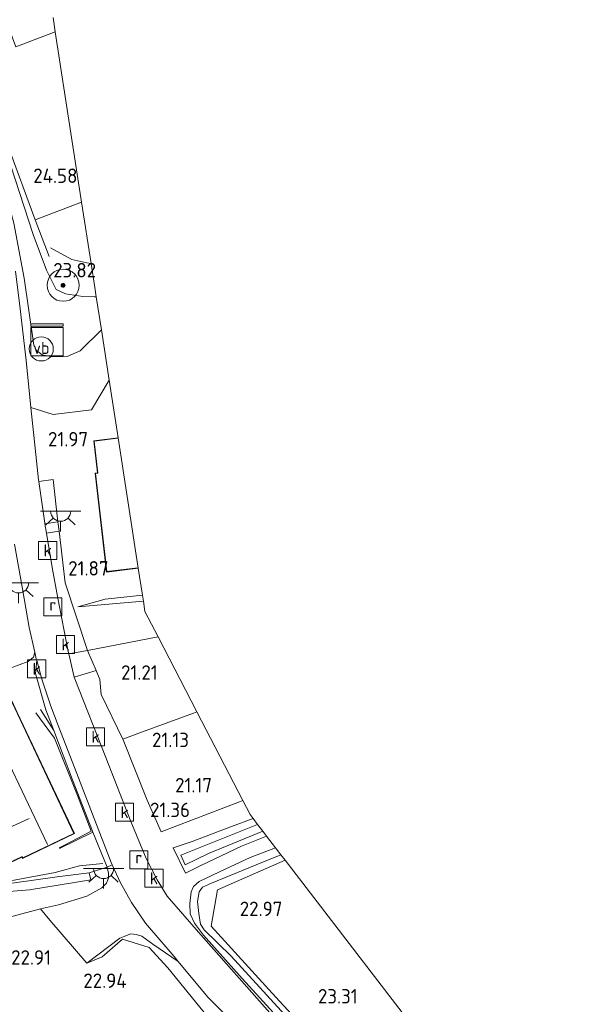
# Model space of a CAD drawing. Extents: x 196936 to 200438, y 361224 to 364196.
# Tile 77 of 256: x 197426 to 197495, y 363644 to 363767. Entities that reach past the tile are written whole.
import ezdxf
from ezdxf.enums import TextEntityAlignment as Align
from ezdxf.lldxf.tags import DXFTag

# ---------------------------------------------------------------- set-up
doc = ezdxf.new("R2010")
doc.units = 0
for name, color, linetype, lineweight in [('B-ME-GR-BOOM-S', 90, 'Continuous', 25), ('B-ME-GR-GRAS-GV', 60, 'Continuous', 13), ('B-ME-GR-HAAG-G', 90, 'GR-HAAG1', 13), ('B-ME-GW-TALUD_KRUIN-G', 90, 'Continuous', 18), ('B-ME-GW-TALUD_TEEN-G', 90, 'Continuous', 18), ('B-ME-IE-MEUBILAIR_WEGMEUBILAIR-S', 7, 'Continuous', 25), ('B-ME-IE-TERREINAFSCHEIDING_DOORGANG-G', 210, 'Continuous', 18), ('B-ME-IE-TERREINAFSCHEIDING_KUNSTMATIG_HEKWERK-G', 20, 'IE-TERREINAFSCHEIDING-KUNSTMATIG', 18), ('B-ME-KG-GRENS_OPNAME-G', 210, 'KG-OPNAME', 18), ('B-ME-KG-KADASTRAAL_DAKRAND-G', 170, 'Continuous', 18), ('B-ME-KG-KADASTRAAL_NOK-G', 10, 'Continuous', 18), ('B-ME-OG-BEBOUWING_WONINGBOUW-GV', 7, 'Continuous', 18), ('B-ME-OG-BREUKLIJN-G', 7, 'Continuous', 18), ('B-ME-OG-HOOGTELIJN-G', 7, 'Continuous', 18), ('B-ME-OG-HOOGTEPUNT-S', 7, 'Continuous', 25), ('B-ME-OG-TERREIN-GV', 7, 'Continuous', 18), ('B-ME-OG-TERREIN_GROEN_TUIN-GV', 7, 'Continuous', 18), ('B-ME-OG-WATER_SLOOT-G', 120, 'Continuous', 18), ('B-ME-OG-WATER_SLOOT-GV', 120, 'Continuous', 18), ('B-ME-RI-GWA_KOLK-S', 30, 'Continuous', 25), ('B-ME-RI-GWA_RIOOLPUT-S', 30, 'Continuous', 25), ('B-ME-VH-GOOT-GV', 170, 'Continuous', 18), ('B-ME-VH-VERHARDING_ASFALT-GV', 252, 'Continuous', 18), ('B-ME-VH-VERHARDING_HALFVERHARDING-GV', 252, 'Continuous', 18), ('B-ME-VH-VERHARDING_STRAATBAKSTEEN-GV', 252, 'Continuous', 18), ('B-ME-VH-VERHARDING_TEGEL-GV', 252, 'Continuous', 18), ('B-ME-VW-VERKEERSTEKEN_DRAAGCONSTRUCTIE-S', 7, 'Continuous', 25)]:
    doc.layers.add(name, color=color, linetype=linetype, lineweight=lineweight)
doc.styles.add('NLCS-ISO', font='NLCS-ISO.ttf')
doc.styles.add('NLCS-ISO-ANNOTATIVE-T18', font='NLCS-ISO.ttf', dxfattribs={"height": 1.8})
doc.styles.get("Standard").update_dxf_attribs({"font": 'arial.ttf'})
doc.linetypes.add('GR-HAAG1', pattern='A,6,[176,NLCS.SHX,S=0.125,R=0,X=0,Y=0],-2', length=8)
doc.linetypes.add('IE-TERREINAFSCHEIDING-KUNSTMATIG', pattern='A,4,[82,NLCS.SHX,S=0.75,R=90,X=0,Y=0],4,-2', length=10)
tags = doc.linetypes.add('KG-OPNAME', pattern='A,5.5,-2,["O",Standard,S=1.8,R=0,X=-0.5,Y=-0.9],-2,5.5,-2,[5,NLCS.SHX,S=0.75,R=0,X=0,Y=0],-2', length=19).pattern_tags.tags
tags[6] = DXFTag(74, 10)

# ---------------------------------------------------------------- blocks, each defined once
blk = doc.blocks.new('SAL-HOOGTELABEL-SO')
at = {"color": 0, "linetype": 'ByBlock', "lineweight": -2, "style": 'NLCS-ISO-ANNOTATIVE-T18'}
blk.add_attdef('HOOGTE', text='', height=1.8, dxfattribs=at).set_placement((2.79, 0), align=Align.RIGHT)
blk = doc.blocks.new('SGR-BOOM_01-SO')
at = {"linetype": 'ByBlock', "lineweight": 18}
h = blk.add_hatch(color=0, dxfattribs=at)
h.dxf.hatch_style = 1
edge = h.paths.add_edge_path()
edge.add_arc((0, 0), 0.25, 0, 360)
at = {"color": 0, "linetype": 'ByBlock', "lineweight": 18}
for radius in [2, 0.25]:
    blk.add_circle((0, 0), radius, dxfattribs=at)
blk = doc.blocks.new('SKL-DATA_KAST-SO')
at = {"color": 0, "linetype": 'ByBlock', "lineweight": 18}
for points in [[(-2, 2), (2, 2), (2, 1.68), (-2, 1.68)], [(-2, 1.52), (2, 1.52), (2, -2), (-2, -2)]]:
    blk.add_lwpolyline(points, close=True, dxfattribs=at)
blk = doc.blocks.new('SRI-PUT_INSPECTIEPUT_RIOOLPUT-SO')
at = {"color": 0, "linetype": 'ByBlock', "lineweight": 18}
blk.add_lwpolyline([(-1.12, -1.12), (1.12, -1.12), (1.12, 1.12), (-1.12, 1.12)], close=True, dxfattribs=at)
at = {"color": 0, "linetype": 'ByBlock', "lineweight": 18, "style": 'NLCS-ISO'}
blk.add_text('r', height=1.5, dxfattribs=at).set_placement((0, 0.28), align=Align.MIDDLE_CENTER)
blk = doc.blocks.new('SRI-KOLK-SO')
at = {"color": 0, "linetype": 'ByBlock', "lineweight": 18}
blk.add_lwpolyline([(-1.125, -1.125), (1.125, -1.125), (1.125, 1.125), (-1.125, 1.125)], close=True, dxfattribs=at)
at = {"color": 0, "linetype": 'ByBlock', "lineweight": 18, "style": 'NLCS-ISO'}
blk.add_text('k', height=1.5, dxfattribs=at).set_placement((0, 0), align=Align.MIDDLE_CENTER)
blk = doc.blocks.new('SKL-ET_OV_LICHTPUNT-SO')
at = {"color": 0, "linetype": 'ByBlock', "lineweight": 18}
for points in [[(-1.25, 0), (-2.5, 0)], [(1.25, 0), (2.5, 0)], [(-0.92, -0.85), (-1.83, -1.7)], [(0.92, -0.85), (1.83, -1.7)], [(0, -1.25), (0, -2.5)]]:
    blk.add_lwpolyline(points, dxfattribs=at)
blk.add_lwpolyline([(0, 0), (1.25, 0, -1), (-1.25, 0)], format="xyb", close=True, dxfattribs=at)
blk = doc.blocks.new('SIE-WEG_PAAL_VERKEERSBORD-SO')
at = {"color": 0, "linetype": 'ByBlock', "lineweight": 18}
blk.add_circle((0, 0), 1.5, dxfattribs=at)
at = {"color": 0, "linetype": 'ByBlock', "lineweight": 18, "style": 'NLCS-ISO'}
blk.add_text('vb', height=1.5, dxfattribs=at).set_placement((0, 0.13), align=Align.MIDDLE_CENTER)

msp = doc.modelspace()

# ---------------------------------------------------------------- linework, layer by layer
at = {"layer": 'B-ME-GR-GRAS-GV'}
for points in [[(197434.014, 363732.689, 23.593), (197435.442, 363732.644, 23.532), (197435.674, 363732.66, 23.525), (197436.314, 363728.529, 22.23), (197433.66, 363725.9, 22.197), (197432.035, 363725.219, 22.136), (197430.218, 363725.188, 22.283), (197428.946, 363725.428, 22.368), (197428.173, 363726.008, 22.381), (197427.869, 363726.62, 22.405), (197426.668, 363735.004, 22.809), (197425.4, 363741.843, 22.993), (197423.192, 363749.968, 23.214), (197419.603, 363760.689, 23.544), (197419.569, 363761.207, 23.652), (197419.623, 363761.748, 23.691), (197420.482, 363762.095, 24.426), (197422.609, 363755.841, 24.377), (197424.966, 363749.14, 24.365), (197427.809, 363740.416, 24.059), (197429.487, 363735.983, 23.887), (197430.681, 363733.587, 23.642), (197431.818, 363733.028, 23.63)], [(197424.607, 363751.677, 24.537), (197428.069, 363742.268, 24.316), (197433.849, 363744.453, 24.446), (197435.033, 363736.803, 24.301), (197435.493, 363733.828, 23.74), (197435.674, 363732.66, 23.525), (197435.442, 363732.644, 23.532), (197434.014, 363732.689, 23.593), (197431.818, 363733.028, 23.63), (197430.681, 363733.587, 23.642), (197429.487, 363735.983, 23.887), (197427.809, 363740.416, 24.059), (197424.966, 363749.14, 24.365), (197422.609, 363755.841, 24.377), (197420.482, 363762.095, 24.426)], [(197440.994, 363678.206, 21.322), (197439, 363677.471, 21.542), (197436.285, 363683.048, 21.638), (197436.126, 363684.904, 21.564), (197435.643, 363686.035, 21.568), (197434.569, 363688.55, 21.577), (197443.38, 363690.254, 21.417), (197448.234, 363680.871, 21.283), (197447.787, 363680.712, 21.283)], [(197453.526, 363669.645, 21.234), (197443.75, 363665.908, 21.601), (197442.041, 363669.853, 21.528), (197439.046, 363677.378, 21.54), (197439, 363677.471, 21.542), (197440.994, 363678.206, 21.322), (197447.787, 363680.712, 21.283), (197448.234, 363680.871, 21.283), (197453.953, 363669.814, 21.232)], [(197446.211, 363663.016, 20.627), (197446.746, 363661.807, 20.627), (197449.693, 363663.227, 20.627), (197456.43, 363666.016, 20.627), (197456.923, 363665.373, 21.392), (197453.797, 363664.113, 21.374), (197448.737, 363661.731, 21.791), (197446.803, 363660.764, 22.011), (197445.258, 363663.914, 21.766), (197447.626, 363664.725, 21.35), (197452.541, 363666.581, 21.129), (197455.223, 363667.588, 21.104), (197455.799, 363666.838, 20.627)], [(197483.286, 363631.634, 24.015), (197474.168, 363627.297, 23.746), (197468.71, 363633.745, 23.648), (197457.604, 363645.795, 23.281), (197449.991, 363654.147, 22.828), (197450.801, 363658.679, 22.864), (197459.225, 363662.373, 22.848), (197476.563, 363639.781, 23.654), (197482.715, 363632.326, 23.885)]]:
    msp.add_polyline3d(points, close=True, dxfattribs=at)
for points in [[(197425.4, 363741.843, 22.993), (197426.668, 363735.004, 22.809), (197427.869, 363726.62, 22.405), (197428.173, 363726.008, 22.381), (197428.946, 363725.428, 22.368), (197430.218, 363725.188, 22.283), (197432.035, 363725.219, 22.136), (197433.66, 363725.9, 22.197), (197436.314, 363728.529, 22.23), (197437.285, 363722.255, 22.159), (197435.073, 363718.57, 22.214), (197430.313, 363717.965, 22.143), (197427.531, 363718.85, 22.094), (197426.916, 363724.734, 22.264), (197426.186, 363731.173, 22.534), (197425.619, 363735.86, 22.766)], [(197457.631, 363643.006, 22.374), (197448.412, 363653.398, 22.093), (197444.518, 363657.905, 22.056), (197443.268, 363659.922, 22.044), (197441.886, 363662.592, 22.007), (197439.987, 363667.202, 21.811), (197436.872, 363675.198, 21.701), (197432.99, 363685.001, 21.529), (197432.937, 363685.227, 21.53), (197435.643, 363686.035, 21.568), (197436.126, 363684.904, 21.564), (197436.285, 363683.048, 21.638), (197439, 363677.471, 21.542), (197439.046, 363677.378, 21.54), (197442.041, 363669.853, 21.528), (197443.75, 363665.908, 21.601), (197453.526, 363669.645, 21.234), (197453.953, 363669.814, 21.232), (197454.859, 363668.063, 21.177), (197455.223, 363667.588, 21.104), (197452.541, 363666.581, 21.129), (197447.626, 363664.725, 21.35), (197445.258, 363663.914, 21.766), (197446.803, 363660.764, 22.011), (197448.737, 363661.731, 21.791), (197453.797, 363664.113, 21.374), (197456.923, 363665.373, 21.392), (197458.038, 363663.921, 21.359), (197454.885, 363662.713, 21.382), (197451.766, 363661.251, 21.566), (197448.514, 363659.725, 21.982), (197447.814, 363659.108, 22.093), (197447.519, 363658.416, 22.154), (197447.352, 363656.98, 22.215), (197447.392, 363655.686, 22.215), (197447.907, 363654.526, 22.191), (197449.06, 363653.021, 22.178), (197453.88, 363647.636, 22.252), (197461.686, 363639.038, 22.485)], [(197461.686, 363639.038, 22.485), (197453.88, 363647.636, 22.252), (197449.06, 363653.021, 22.178), (197447.907, 363654.526, 22.191), (197447.392, 363655.686, 22.215), (197447.352, 363656.98, 22.215), (197447.519, 363658.416, 22.154), (197447.814, 363659.108, 22.093), (197448.514, 363659.725, 21.982), (197451.766, 363661.251, 21.566), (197454.885, 363662.713, 21.382), (197458.038, 363663.921, 21.359), (197458.713, 363663.041, 22.782), (197455.604, 363661.796, 22.746), (197450.056, 363659.521, 22.783), (197448.93, 363659.03, 22.55), (197448.516, 363658.42, 22.452), (197448.292, 363657.235, 22.428), (197448.458, 363655.737, 22.489), (197448.695, 363654.375, 22.599), (197449.133, 363653.679, 22.734), (197452.497, 363650.409, 23.089), (197460.048, 363642.129, 23.31)], [(197460.048, 363642.129, 23.31), (197452.497, 363650.409, 23.089), (197449.133, 363653.679, 22.734), (197448.695, 363654.375, 22.599), (197448.458, 363655.737, 22.489), (197448.292, 363657.235, 22.428), (197448.516, 363658.42, 22.452), (197448.93, 363659.03, 22.55), (197450.056, 363659.521, 22.783), (197455.604, 363661.796, 22.746), (197458.713, 363663.041, 22.782), (197459.225, 363662.373, 22.848), (197450.801, 363658.679, 22.864), (197449.991, 363654.147, 22.828), (197457.604, 363645.795, 23.281), (197468.71, 363633.745, 23.648)], [(197418.14, 363657.922, 23.123), (197427.351, 363658.668, 22.817), (197435.016, 363659.945, 22.51), (197434.804, 363660.808, 22.425), (197437.044, 363661.493, 22.02), (197437.205, 363660.759, 22.106), (197437.209, 363660.145, 22.094), (197436.956, 363659.519, 22.082), (197436.365, 363658.927, 22.155), (197434.51, 363657.9, 22.192), (197430.982, 363656.815, 22.461), (197428.703, 363656.317, 22.596), (197422.33, 363654.587, 23.098)], [(197450.582, 363641.576, 22.426), (197444.609, 363648.944, 22.218), (197442.257, 363651.469, 22.292), (197438.954, 363652.527, 22.341), (197436.396, 363650.315, 22.561), (197434.51, 363649.519, 22.549), (197438.601, 363652.638, 22.353), (197439.253, 363652.919, 22.328), (197439.977, 363653.187, 22.267), (197440.635, 363653.107, 22.267), (197441.356, 363652.881, 22.267), (197442.742, 363651.901, 22.267), (197445.903, 363649.722, 22.187), (197449.579, 363645.305, 22.252), (197457.182, 363637.613, 22.374)]]:
    msp.add_polyline3d(points, dxfattribs=at)
at = {"layer": 'B-ME-GR-HAAG-G'}
for points in [[(197433.849, 363744.453, 24.446), (197428.069, 363742.268, 24.316), (197424.607, 363751.677, 24.537), (197420.482, 363762.095, 24.426)], [(197428.069, 363742.268, 24.316), (197429.806, 363737.674, 24.194)], [(197435.073, 363718.57, 22.214), (197437.285, 363722.255, 22.159)], [(197430.286, 363709.864, 21.92), (197430.889, 363704.572, 21.92)], [(197431.028, 363703.408, 21.907), (197431.776, 363696.981, 21.797)]]:
    msp.add_polyline3d(points, dxfattribs=at)
at = {"layer": 'B-ME-GW-TALUD_KRUIN-G'}
for points in [[(197420.482, 363762.095, 24.426), (197422.609, 363755.841, 24.377), (197424.966, 363749.14, 24.365), (197427.809, 363740.416, 24.059), (197429.487, 363735.983, 23.887), (197430.681, 363733.587, 23.642), (197431.818, 363733.028, 23.63), (197434.014, 363732.689, 23.593), (197435.442, 363732.644, 23.532), (197435.674, 363732.66, 23.525)], [(197433.396, 363693.967, 21.718), (197436.792, 363694.934, 21.912), (197441.435, 363695.443, 22.049)], [(197458.713, 363663.041, 22.782), (197455.604, 363661.796, 22.746), (197450.056, 363659.521, 22.783), (197448.93, 363659.03, 22.55), (197448.516, 363658.42, 22.452), (197448.292, 363657.235, 22.428), (197448.458, 363655.737, 22.489), (197448.695, 363654.375, 22.599), (197449.133, 363653.679, 22.734), (197452.497, 363650.409, 23.089), (197460.048, 363642.129, 23.31), (197466.967, 363635.015, 23.604), (197471.866, 363629.331, 23.616), (197475.954, 363624.263, 23.922), (197481.437, 363617.87, 24.314), (197486.968, 363611.093, 24.473), (197491.124, 363605.834, 24.584), (197496.378, 363598.226, 24.914)]]:
    msp.add_polyline3d(points, dxfattribs=at)
at = {"layer": 'B-ME-GW-TALUD_TEEN-G'}
for points in [[(197436.314, 363728.529, 22.23), (197433.66, 363725.9, 22.197), (197432.035, 363725.219, 22.136), (197430.218, 363725.188, 22.283), (197428.946, 363725.428, 22.368), (197428.173, 363726.008, 22.381), (197427.869, 363726.62, 22.405), (197426.668, 363735.004, 22.809), (197425.4, 363741.843, 22.993), (197423.192, 363749.968, 23.214), (197419.603, 363760.689, 23.544), (197419.569, 363761.207, 23.652), (197419.623, 363761.748, 23.691)], [(197441.552, 363694.684, 21.734), (197433.396, 363693.967, 21.718)], [(197428.006, 363688.324, 21.688), (197427.843, 363687.697, 21.701), (197427.188, 363687.162, 21.737), (197423.807, 363685.899, 21.958), (197424.886, 363682.812, 21.712)], [(197504.127, 363582.397, 23.673), (197503.69, 363583.297, 23.654), (197501.218, 363588.394, 23.55), (197496.099, 363596.874, 23.354), (197493.115, 363601.284, 23.354), (197489.688, 363606.047, 23.244), (197485.723, 363611.286, 23.134), (197481.371, 363616.538, 22.95), (197477.894, 363620.636, 22.852), (197472.74, 363626.788, 22.668), (197467.947, 363632.243, 22.595), (197461.686, 363639.038, 22.485), (197453.88, 363647.636, 22.252), (197449.06, 363653.021, 22.178), (197447.907, 363654.526, 22.191), (197447.392, 363655.686, 22.215), (197447.352, 363656.98, 22.215), (197447.519, 363658.416, 22.154), (197447.814, 363659.108, 22.093), (197448.514, 363659.725, 21.982), (197451.766, 363661.251, 21.566), (197454.885, 363662.713, 21.382), (197458.038, 363663.921, 21.359)]]:
    msp.add_polyline3d(points, dxfattribs=at)
at = {"layer": 'B-ME-IE-TERREINAFSCHEIDING_DOORGANG-G'}
for points in [[(197434.569, 363688.55, 21.577), (197435.643, 363686.035, 21.568), (197436.126, 363684.904, 21.564)], [(197450.801, 363658.679, 22.864), (197449.991, 363654.147, 22.828)], [(197434.51, 363649.519, 22.549), (197429.875, 363654.913, 22.572)]]:
    msp.add_polyline3d(points, dxfattribs=at)
at = {"layer": 'B-ME-IE-TERREINAFSCHEIDING_KUNSTMATIG_HEKWERK-G'}
for points in [[(197431.776, 363696.981, 21.797), (197434.569, 363688.55, 21.577)], [(197434.569, 363688.55, 21.577), (197443.38, 363690.254, 21.417)], [(197436.126, 363684.904, 21.564), (197436.285, 363683.048, 21.638), (197439, 363677.471, 21.542), (197439.046, 363677.378, 21.54), (197442.041, 363669.853, 21.528), (197443.75, 363665.908, 21.601), (197453.526, 363669.645, 21.234), (197453.953, 363669.814, 21.232)], [(197448.234, 363680.871, 21.283), (197447.787, 363680.712, 21.283), (197440.994, 363678.206, 21.322), (197439, 363677.471, 21.542)], [(197450.801, 363658.679, 22.864), (197459.225, 363662.373, 22.848)], [(197418.14, 363657.922, 23.123), (197427.351, 363658.668, 22.817), (197435.016, 363659.945, 22.51), (197434.804, 363660.808, 22.425), (197437.044, 363661.493, 22.02)], [(197428.703, 363656.317, 22.596), (197422.33, 363654.587, 23.098), (197416.795, 363652.938, 23.429), (197409.834, 363650.869, 23.209)], [(197428.703, 363656.317, 22.596), (197429.875, 363654.913, 22.572)], [(197449.991, 363654.147, 22.828), (197457.604, 363645.795, 23.281), (197468.71, 363633.745, 23.648), (197474.168, 363627.297, 23.746), (197483.286, 363631.634, 24.015)], [(197455.187, 363635.527, 24.178), (197453.28, 363638.267, 23.027), (197451.86, 363640.009, 22.711), (197450.582, 363641.576, 22.426), (197444.609, 363648.944, 22.218), (197442.257, 363651.469, 22.292), (197438.954, 363652.527, 22.341), (197436.396, 363650.315, 22.561), (197434.51, 363649.519, 22.549)]]:
    msp.add_polyline3d(points, dxfattribs=at)
at = {"layer": 'B-ME-KG-GRENS_OPNAME-G'}
msp.add_polyline3d([(197430.281, 363767.5, 24.804), (197430.56, 363765.7, 24.909), (197433.849, 363744.453, 24.446), (197435.033, 363736.803, 24.301), (197435.493, 363733.828, 23.74), (197435.674, 363732.66, 23.525), (197436.314, 363728.529, 22.23), (197437.285, 363722.255, 22.159), (197438.397, 363715.069, 22.123), (197440.915, 363698.798, 22.098), (197441.435, 363695.443, 22.049), (197441.552, 363694.684, 21.734), (197441.75, 363693.406, 21.645), (197443.38, 363690.254, 21.417), (197448.234, 363680.871, 21.283), (197453.953, 363669.814, 21.232), (197454.859, 363668.063, 21.177), (197455.223, 363667.588, 21.104), (197455.799, 363666.838, 20.627), (197456.43, 363666.016, 20.627), (197456.923, 363665.373, 21.392), (197458.038, 363663.921, 21.359), (197458.713, 363663.041, 22.782), (197459.225, 363662.373, 22.848), (197476.563, 363639.781, 23.654)], dxfattribs=at)
at = {"layer": 'B-ME-KG-KADASTRAAL_DAKRAND-G'}
msp.add_polyline3d([(197440.858, 363698.841, 25.666), (197437.002, 363698.38, 26.03), (197435.584, 363710.613, 25.81), (197435.875, 363710.654, 25.553), (197435.431, 363714.639, 24.854), (197438.355, 363715.013, 24.787)], dxfattribs=at)
msp.add_polyline3d([(197426.511, 363662.669, 23.881), (197426.423, 363662.835, 23.783), (197421.874, 363660.687, 23.648), (197418.801, 363667.411, 23.942), (197421.895, 363668.892, 23.979), (197418.211, 363677.131, 24.028), (197419.465, 363677.748, 24.126), (197418.534, 363679.868, 24.113), (197424.862, 363682.746, 24.248), (197432.874, 363665.719, 23.954)], close=True, dxfattribs=at)
at = {"layer": 'B-ME-KG-KADASTRAAL_NOK-G'}
for points in [[(197421.624, 363681.071, 27.088), (197429.582, 363664.317, 27.088)], [(197427.306, 363667.56, 26.525), (197420.426, 363664.414, 26.66)]]:
    msp.add_polyline3d(points, dxfattribs=at)
at = {"layer": 'B-ME-OG-BEBOUWING_WONINGBOUW-GV'}
for points in [[(197440.915, 363698.798, 22.098), (197436.958, 363698.324, 22.098), (197435.529, 363710.657, 22), (197435.82, 363710.692, 22), (197435.376, 363714.682, 22.061), (197438.397, 363715.069, 22.123)], [(197432.94, 363665.696, 21.406), (197426.489, 363662.603, 21.504), (197426.401, 363662.769, 21.504), (197421.849, 363660.62, 21.504), (197418.735, 363667.435, 21.504), (197421.829, 363668.916, 21.504), (197418.325, 363676.754, 21.515), (197418.249, 363676.925, 22.278), (197418.146, 363677.155, 22.3), (197419.4, 363677.771, 22.484), (197418.507, 363679.804, 22.57), (197418.468, 363679.893, 22.778), (197424.013, 363682.415, 22.691), (197424.886, 363682.812, 21.712), (197425.83, 363680.807, 21.53)]]:
    msp.add_polyline3d(points, close=True, dxfattribs=at)
at = {"layer": 'B-ME-OG-BREUKLIJN-G'}
for points in [[(197428.157, 363680.771, 21.64), (197429.645, 363678.739, 21.481), (197430.479, 363677.609, 21.42), (197433.346, 363670.437, 21.358), (197435.041, 363666.016, 21.383), (197431.648, 363664.217, 21.432), (197431.054, 363663.925, 21.763)], [(197436.508, 363661.964, 22.06), (197433.583, 363661.693, 21.779), (197430.535, 363660.847, 21.681), (197425.425, 363659.865, 21.619), (197419.03, 363659.127, 21.632), (197416.42, 363664.649, 21.619), (197412.894, 363672.454, 21.619), (197413.822, 363674.434, 21.583), (197414.354, 363675.112, 21.583), (197418.325, 363676.754, 21.515)]]:
    msp.add_polyline3d(points, dxfattribs=at)
at = {"layer": 'B-ME-OG-HOOGTELIJN-G'}
for points in [[(197429.953, 363738.769, 24.316), (197432.614, 363737.323, 24.279), (197434.479, 363736.897, 24.353), (197435.033, 363736.803, 24.301)], [(197428.71, 363681.161, 21.714), (197430.372, 363678.539, 21.828)], [(197411.368, 363674.55, 22.874), (197412.511, 363674.739, 22.727), (197412.508, 363674.245, 22.691), (197412.081, 363673.413, 22.715), (197412.002, 363672.515, 22.74), (197412.287, 363671.967, 22.74), (197412.15, 363670.287, 22.862), (197413.067, 363667.928, 22.825), (197415.283, 363663.813, 22.874), (197416.379, 363664.384, 22.887), (197418.907, 363658.908, 23.095), (197425.463, 363659.541, 22.985), (197430.788, 363660.317, 22.593), (197434.804, 363660.808, 22.425)], [(197431.097, 363663.843, 21.714), (197435.266, 363665.875, 21.963)]]:
    msp.add_polyline3d(points, dxfattribs=at)
at = {"layer": 'B-ME-OG-TERREIN-GV'}
msp.add_polyline3d([(197374.401, 363641.648, 23.245), (197368.862, 363651.629, 22.976), (197381.33, 363650.757, 23.196), (197400.892, 363648.935, 23.221), (197409.834, 363650.869, 23.209), (197416.795, 363652.938, 23.429), (197422.33, 363654.587, 23.098), (197428.703, 363656.317, 22.596), (197429.875, 363654.913, 22.572), (197434.51, 363649.519, 22.549), (197436.396, 363650.315, 22.561), (197438.954, 363652.527, 22.341), (197442.257, 363651.469, 22.292), (197444.609, 363648.944, 22.218), (197450.582, 363641.576, 22.426)], dxfattribs=at)
at = {"layer": 'B-ME-OG-TERREIN_GROEN_TUIN-GV'}
for points in [[(197420.724, 363777.031, 24.786), (197425.66, 363763.856, 24.786), (197430.56, 363765.7, 24.909), (197433.849, 363744.453, 24.446), (197428.069, 363742.268, 24.316), (197424.607, 363751.677, 24.537), (197420.482, 363762.095, 24.426), (197420.388, 363762.326, 23.851), (197419.807, 363762.092, 23.743), (197416.953, 363769.885, 23.887), (197414.1, 363777.922, 24.169), (197413.446, 363780.321, 24.279), (197413.265, 363781.507, 24.328), (197413.378, 363782.579, 24.39), (197413.672, 363783.9, 24.537), (197414.077, 363784.857, 24.586), (197414.979, 363786.303, 24.659), (197416.167, 363787.366, 24.745), (197417.212, 363787.827, 24.733), (197418.536, 363788.176, 24.769), (197418.998, 363788.23, 24.772), (197423.313, 363782.781, 24.687), (197425.143, 363778.767, 24.786)], [(197437.285, 363722.255, 22.159), (197438.397, 363715.069, 22.123), (197435.376, 363714.682, 22.061), (197435.82, 363710.692, 22), (197435.529, 363710.657, 22), (197436.958, 363698.324, 22.098), (197440.915, 363698.798, 22.098), (197441.435, 363695.443, 22.049), (197436.792, 363694.934, 21.912), (197433.396, 363693.967, 21.718), (197441.552, 363694.684, 21.734), (197441.75, 363693.406, 21.645), (197443.38, 363690.254, 21.417), (197434.569, 363688.55, 21.577), (197431.776, 363696.981, 21.797), (197431.028, 363703.408, 21.907), (197430.889, 363704.572, 21.92), (197430.286, 363709.864, 21.92), (197428.517, 363709.618, 21.798), (197428.488, 363709.829, 21.799), (197427.978, 363714.58, 21.97), (197427.531, 363718.85, 22.094), (197430.313, 363717.965, 22.143), (197435.073, 363718.57, 22.214)], [(197441.552, 363694.684, 21.734), (197433.396, 363693.967, 21.718), (197436.792, 363694.934, 21.912), (197441.435, 363695.443, 22.049)]]:
    msp.add_polyline3d(points, close=True, dxfattribs=at)
for points in [[(197425.476, 363701.806, 21.799), (197426.471, 363696.215, 21.737), (197427.296, 363691.39, 21.688), (197428.006, 363688.324, 21.688), (197427.843, 363687.697, 21.701), (197427.188, 363687.162, 21.737), (197423.807, 363685.899, 21.958)], [(197423.807, 363685.899, 21.958), (197427.188, 363687.162, 21.737), (197427.843, 363687.697, 21.701), (197428.006, 363688.324, 21.688), (197428.195, 363687.508, 21.688), (197428.258, 363687.284, 21.686), (197428.094, 363685.678, 21.739), (197429.39, 363681.123, 21.788), (197430.372, 363678.539, 21.828), (197432.7, 363672.416, 21.922), (197435.216, 363665.999, 21.959), (197435.266, 363665.875, 21.963), (197437.044, 363661.493, 22.02), (197434.804, 363660.808, 22.425), (197435.016, 363659.945, 22.51), (197427.351, 363658.668, 22.817), (197418.14, 363657.922, 23.123)], [(197421.849, 363660.62, 21.504), (197426.401, 363662.769, 21.504), (197426.489, 363662.603, 21.504), (197432.94, 363665.696, 21.406), (197425.83, 363680.807, 21.53)]]:
    msp.add_polyline3d(points, dxfattribs=at)
at = {"layer": 'B-ME-OG-WATER_SLOOT-G'}
msp.add_polyline3d([(197456.923, 363665.373, 21.392), (197453.797, 363664.113, 21.374), (197448.737, 363661.731, 21.791), (197446.803, 363660.764, 22.011), (197445.258, 363663.914, 21.766), (197447.626, 363664.725, 21.35), (197452.541, 363666.581, 21.129), (197455.223, 363667.588, 21.104)], dxfattribs=at)
at = {"layer": 'B-ME-OG-WATER_SLOOT-GV'}
msp.add_polyline3d([(197449.693, 363663.227, 20.627), (197446.746, 363661.807, 20.627), (197446.211, 363663.016, 20.627), (197455.799, 363666.838, 20.627), (197456.43, 363666.016, 20.627)], close=True, dxfattribs=at)
at = {"layer": 'B-ME-VH-GOOT-GV'}
msp.add_polyline3d([(197437.66, 363661.784, 21.973), (197437.044, 363661.493, 22.02), (197435.266, 363665.875, 21.963), (197435.216, 363665.999, 21.959), (197432.7, 363672.416, 21.922), (197430.372, 363678.539, 21.828), (197429.39, 363681.123, 21.788), (197428.094, 363685.678, 21.739), (197428.258, 363687.284, 21.686), (197428.948, 363684.837, 21.664), (197429.993, 363681.571, 21.75), (197430.907, 363679.198, 21.737), (197432.741, 363674.482, 21.835), (197435.895, 363666.298, 21.884), (197437.513, 363662.101, 21.97)], close=True, dxfattribs=at)
at = {"layer": 'B-ME-VH-VERHARDING_ASFALT-GV'}
for points in [[(197425.619, 363735.86, 22.766), (197426.186, 363731.173, 22.534), (197426.916, 363724.734, 22.264), (197427.531, 363718.85, 22.094), (197427.978, 363714.58, 21.97), (197428.488, 363709.829, 21.799), (197428.517, 363709.618, 21.798), (197429.247, 363704.417, 21.786), (197429.261, 363704.334, 21.785), (197429.458, 363703.186, 21.77), (197430.195, 363698.895, 21.713), (197430.877, 363695.054, 21.603), (197432.186, 363688.431, 21.541), (197432.255, 363688.135, 21.54), (197432.937, 363685.227, 21.53), (197432.99, 363685.001, 21.529), (197436.872, 363675.198, 21.701), (197439.987, 363667.202, 21.811), (197441.886, 363662.592, 22.007), (197443.268, 363659.922, 22.044), (197444.518, 363657.905, 22.056), (197448.412, 363653.398, 22.093), (197457.631, 363643.006, 22.374)], [(197457.182, 363637.613, 22.374), (197449.579, 363645.305, 22.252), (197445.903, 363649.722, 22.187), (197445.382, 363650.348, 22.178), (197441.826, 363654.506, 22.093), (197440.068, 363657.083, 22.056), (197438.706, 363659.541, 21.995), (197437.66, 363661.784, 21.973), (197437.513, 363662.101, 21.97), (197435.895, 363666.298, 21.884), (197432.741, 363674.482, 21.835), (197430.907, 363679.198, 21.737), (197429.993, 363681.571, 21.75), (197428.948, 363684.837, 21.664), (197428.258, 363687.284, 21.686), (197428.195, 363687.508, 21.688), (197428.006, 363688.324, 21.688), (197427.296, 363691.39, 21.688), (197426.471, 363696.215, 21.737), (197425.476, 363701.806, 21.799)]]:
    msp.add_polyline3d(points, dxfattribs=at)
at = {"layer": 'B-ME-VH-VERHARDING_HALFVERHARDING-GV'}
for points in [[(197435.643, 363686.035, 21.568), (197432.937, 363685.227, 21.53), (197432.255, 363688.135, 21.54), (197434.569, 363688.55, 21.577)], [(197441.826, 363654.506, 22.093), (197445.382, 363650.348, 22.178), (197445.903, 363649.722, 22.187), (197442.742, 363651.901, 22.267), (197441.356, 363652.881, 22.267), (197440.635, 363653.107, 22.267), (197439.977, 363653.187, 22.267), (197439.253, 363652.919, 22.328), (197438.601, 363652.638, 22.353), (197434.51, 363649.519, 22.549), (197429.875, 363654.913, 22.572), (197428.703, 363656.317, 22.596), (197430.982, 363656.815, 22.461), (197434.51, 363657.9, 22.192), (197436.365, 363658.927, 22.155), (197436.956, 363659.519, 22.082), (197437.209, 363660.145, 22.094), (197437.205, 363660.759, 22.106), (197437.044, 363661.493, 22.02), (197437.66, 363661.784, 21.973), (197438.706, 363659.541, 21.995), (197440.068, 363657.083, 22.056)]]:
    msp.add_polyline3d(points, close=True, dxfattribs=at)
at = {"layer": 'B-ME-VH-VERHARDING_STRAATBAKSTEEN-GV'}
msp.add_polyline3d([(197431.028, 363703.408, 21.907), (197429.458, 363703.186, 21.77), (197429.261, 363704.334, 21.785), (197430.889, 363704.572, 21.92)], close=True, dxfattribs=at)
at = {"layer": 'B-ME-VH-VERHARDING_TEGEL-GV'}
for points in [[(197430.889, 363704.572, 21.92), (197429.261, 363704.334, 21.785), (197429.247, 363704.417, 21.786), (197428.517, 363709.618, 21.798), (197430.286, 363709.864, 21.92)], [(197434.569, 363688.55, 21.577), (197432.255, 363688.135, 21.54), (197432.186, 363688.431, 21.541), (197430.877, 363695.054, 21.603), (197430.195, 363698.895, 21.713), (197429.458, 363703.186, 21.77), (197431.028, 363703.408, 21.907), (197431.776, 363696.981, 21.797)]]:
    msp.add_polyline3d(points, close=True, dxfattribs=at)

# ---------------------------------------------------------------- block references
at = {"layer": 'B-ME-GR-BOOM-S'}
msp.add_blockref('SGR-BOOM_01-SO', (197431.541, 363734.098, 23.789), dxfattribs=at)
at = {"layer": 'B-ME-IE-MEUBILAIR_WEGMEUBILAIR-S'}
for name, p in [('SKL-DATA_KAST-SO', (197429.532, 363727.307, 22.766)), ('SKL-ET_OV_LICHTPUNT-SO', (197431.234, 363705.9, 21.927)), ('SKL-ET_OV_LICHTPUNT-SO', (197425.988, 363696.961, 21.847)), ('SKL-ET_OV_LICHTPUNT-SO', (197436.593, 363661.328, 22.092))]:
    msp.add_blockref(name, p, dxfattribs=at)
at = {"layer": 'B-ME-OG-HOOGTEPUNT-S'}
for p, values in [((197430.54, 363746.863, 24.578), {'HOOGTE': '24.58'}), ((197432.868, 363735.08, 23.815), {'HOOGTE': '23.82'}), ((197431.87, 363713.995, 21.966), {'HOOGTE': '21.97'}), ((197434.42, 363697.885, 21.869), {'HOOGTE': '21.87'}), ((197440.549, 363684.889, 21.213), {'HOOGTE': '21.21'}), ((197444.447, 363676.485, 21.127), {'HOOGTE': '21.13'}), ((197447.32, 363670.83, 21.17), {'HOOGTE': '21.17'}), ((197444.583, 363667.753, 21.364), {'HOOGTE': '21.36'}), ((197456.097, 363655.408, 22.965), {'HOOGTE': '22.97'}), ((197427.242, 363649.343, 22.911), {'HOOGTE': '22.91'}), ((197436.68, 363646.444, 22.943), {'HOOGTE': '22.94'}), ((197465.488, 363644.502, 23.309), {'HOOGTE': '23.31'})]:
    msp.add_blockref('SAL-HOOGTELABEL-SO', p, dxfattribs=at).add_auto_attribs(values)
at = {"layer": 'B-ME-RI-GWA_KOLK-S'}
for p in [(197429.614, 363701.026, 21.691), (197431.844, 363689.29, 21.434), (197428.244, 363686.254, 21.674), (197435.582, 363677.777, 21.642), (197439.209, 363668.367, 21.777), (197442.875, 363660.116, 22.022)]:
    msp.add_blockref('SRI-KOLK-SO', p, dxfattribs=at)
at = {"layer": 'B-ME-RI-GWA_RIOOLPUT-S'}
for p in [(197430.258, 363693.974, 21.63), (197440.978, 363662.435, 21.961)]:
    msp.add_blockref('SRI-PUT_INSPECTIEPUT_RIOOLPUT-SO', p, dxfattribs=at)
at = {"layer": 'B-ME-VW-VERKEERSTEKEN_DRAAGCONSTRUCTIE-S'}
msp.add_blockref('SIE-WEG_PAAL_VERKEERSBORD-SO', (197428.82, 363726.154, 22.546), dxfattribs=at)

doc.saveas('drawing.dxf')
